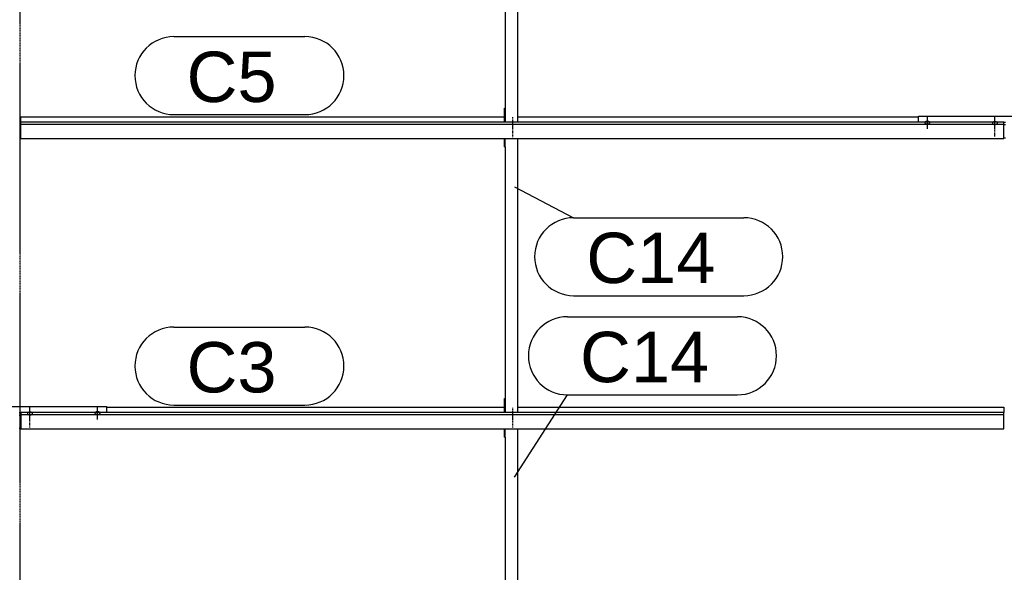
# Model space of a CAD drawing. Header units: millimetres. Extents: x -4888 to 73862, y -29046 to 15504.
# Tile 79 of 111: x 45498 to 48998, y 2781 to 4747. Entities that reach past the tile are written whole.
import ezdxf

# ---------------------------------------------------------------- set-up
doc = ezdxf.new("R2010")
doc.units = ezdxf.units.MM
doc.linetypes.add('DXK_LINE_DOT2', pattern=[3.9198, 1.9599, -1.9599])
doc.linetypes.add('DXK_LINE_DOT3', pattern=[5.9187, 2.979, -0.9799, 0.9799, -0.9799])
doc.styles.add('Arial', font='ARIAL.TTF', dxfattribs={"height": 0.2})

# ---------------------------------------------------------------- blocks, each defined once
blk = doc.blocks.new('Part-1953139-17183 - 1282')
at = {"color": 3, "linetype": 'Continuous'}
for p, q in [((45503, 4382.8), (45503, 4401.5)), ((45503, 4401.5), (47222, 4401.5)), ((45503, 4324.5), (45503, 4382.8)), ((48997, 4382.8), (45503, 4382.8)), ((45503, 4375.3), (48997, 4375.3)), ((47269, 4401.5), (48693, 4401.5)), ((48997, 4324.5), (48997, 4382.8)), ((45503, 4324.5), (48997, 4324.5))]:
    blk.add_line(p, q, dxfattribs=at)
blk = doc.blocks.new('Part-1953139-17182 - 1282')
at = {"color": 3, "linetype": 'Continuous'}
for p, q in [((45807, 3368.6), (47222, 3368.6)), ((47269, 3368.6), (48997, 3368.6)), ((48997, 3368.6), (48997, 3349.9)), ((45503, 3349.9), (45503, 3291.7)), ((48997, 3349.9), (45503, 3349.9)), ((45503, 3342.5), (48997, 3342.5)), ((48997, 3291.7), (48997, 3349.9)), ((45503, 3291.7), (48997, 3291.7))]:
    blk.add_line(p, q, dxfattribs=at)
blk = doc.blocks.new('GridLine-1953139-4954 - 1282')
at = {"color": 174, "linetype": 'DXK_LINE_DOT3'}
blk.add_line((45500, -1750), (45500, 12340), dxfattribs=at)
blk = doc.blocks.new('Bolt-1953139-18055 - 1282')
at = {"color": 5, "linetype": 'DXK_LINE_DOT2'}
blk.add_line((45535, 3296.7), (45535, 3339.1), dxfattribs=at)
blk = doc.blocks.new('Bolt-1953139-18087 - 1282')
at = {"color": 5, "linetype": 'Continuous'}
for p, q in [((48716.2, 4381.4), (48716, 4380.9)), ((48716, 4380.9), (48716, 4380.5)), ((48716, 4380.5), (48716, 4380)), ((48716, 4380), (48716.2, 4379.5)), ((48716.4, 4381.9), (48716.2, 4381.4)), ((48716.2, 4379.5), (48716.4, 4379.1)), ((48716.7, 4382.3), (48716.4, 4381.9)), ((48716.4, 4379.1), (48716.7, 4378.6)), ((48717.1, 4382.7), (48716.7, 4382.3)), ((48716.7, 4378.6), (48717.1, 4378.2)), ((48717.5, 4383.1), (48717.1, 4382.7)), ((48717.1, 4378.2), (48717.5, 4377.8)), ((48718, 4383.5), (48717.5, 4383.1)), ((48717.5, 4377.8), (48718, 4377.4)), ((48718.6, 4383.9), (48718, 4383.5)), ((48718, 4377.4), (48718.6, 4377.1)), ((48719.3, 4384.2), (48718.6, 4383.9)), ((48718.6, 4377.1), (48719.3, 4376.8)), ((48720, 4384.5), (48719.3, 4384.2)), ((48719.3, 4376.8), (48720, 4376.5)), ((48720.8, 4384.7), (48720, 4384.5)), ((48720, 4376.5), (48720.8, 4376.3)), ((48721.6, 4384.9), (48720.8, 4384.7)), ((48720.8, 4376.3), (48721.6, 4376.1)), ((48722.4, 4385.1), (48721.6, 4384.9)), ((48721.6, 4376.1), (48722.4, 4375.9)), ((48723.2, 4385.2), (48722.4, 4385.1)), ((48722.4, 4375.9), (48723.2, 4375.8)), ((48724.1, 4385.2), (48723.2, 4385.2)), ((48723.2, 4375.8), (48724.1, 4375.7)), ((48725, 4385.3), (48724.1, 4385.2)), ((48724.1, 4375.7), (48725, 4375.7)), ((48725, 4358), (48725, 4400.3)), ((48725.9, 4385.2), (48725, 4385.3)), ((48725, 4375.7), (48725.9, 4375.7)), ((48726.8, 4385.2), (48725.9, 4385.2)), ((48725.9, 4375.7), (48726.8, 4375.8)), ((48727.6, 4385.1), (48726.8, 4385.2)), ((48726.8, 4375.8), (48727.6, 4375.9)), ((48728.4, 4384.9), (48727.6, 4385.1)), ((48727.6, 4375.9), (48728.4, 4376.1)), ((48729.2, 4384.7), (48728.4, 4384.9)), ((48728.4, 4376.1), (48729.2, 4376.3)), ((48730, 4384.5), (48729.2, 4384.7)), ((48729.2, 4376.3), (48730, 4376.5)), ((48730.7, 4384.2), (48730, 4384.5)), ((48730, 4376.5), (48730.7, 4376.8)), ((48731.4, 4383.9), (48730.7, 4384.2)), ((48730.7, 4376.8), (48731.4, 4377.1)), ((48732, 4383.5), (48731.4, 4383.9)), ((48731.4, 4377.1), (48732, 4377.4)), ((48732.5, 4383.1), (48732, 4383.5)), ((48732, 4377.4), (48732.5, 4377.8)), ((48732.9, 4382.7), (48732.5, 4383.1)), ((48732.5, 4377.8), (48732.9, 4378.2)), ((48733.3, 4382.3), (48732.9, 4382.7)), ((48732.9, 4378.2), (48733.3, 4378.6)), ((48733.6, 4381.9), (48733.3, 4382.3)), ((48733.3, 4378.6), (48733.6, 4379.1)), ((48733.8, 4381.4), (48733.6, 4381.9)), ((48733.6, 4379.1), (48733.8, 4379.5)), ((48734, 4380.9), (48733.8, 4381.4)), ((48733.8, 4379.5), (48734, 4380)), ((48734, 4380.5), (48734, 4380.9)), ((48734, 4380), (48734, 4380.5))]:
    blk.add_line(p, q, dxfattribs=at)
blk = doc.blocks.new('Part-1953139-18081 - 1282')
at = {"color": 3, "linetype": 'Continuous'}
for p, q in [((48693, 4382.8), (48693, 4403.9)), ((48693, 4403.9), (49307, 4403.9)), ((48997, 4382), (49003, 4382)), ((49307, 4403.9), (49307, 4382.8)), ((48997, 4373.5), (49003, 4373.5)), ((48997, 4327), (49003, 4327))]:
    blk.add_line(p, q, dxfattribs=at)
blk = doc.blocks.new('Part-1953139-18723 - 1282')
at = {"color": 3, "linetype": 'Continuous'}
for p, q in [((47222, 5099.2), (47222, 5128.8)), ((47224, 5099.2), (47224, 5128.8)), ((47269, 4382.8), (47269, 5128.8)), ((47222, 5099.2), (47224, 5099.2)), ((47224, 5099.2), (47224, 4382.8)), ((47222, 4382.8), (47222, 4432.1)), ((47222, 4432.1), (47224, 4432.1))]:
    blk.add_line(p, q, dxfattribs=at)
blk = doc.blocks.new('Bolt-1953139-18084 - 1282')
at = {"color": 5, "linetype": 'Continuous'}
for p, q in [((48956.2, 4380.1), (48956, 4379.6)), ((48956, 4379.6), (48956, 4379.1)), ((48956, 4379.1), (48956, 4378.7)), ((48956, 4378.7), (48956.2, 4378.2)), ((48956.4, 4380.5), (48956.2, 4380.1)), ((48956.2, 4378.2), (48956.4, 4377.7)), ((48956.7, 4381), (48956.4, 4380.5)), ((48956.4, 4377.7), (48956.7, 4377.3)), ((48957.1, 4381.4), (48956.7, 4381)), ((48956.7, 4377.3), (48957.1, 4376.9)), ((48957.5, 4381.8), (48957.1, 4381.4)), ((48957.1, 4376.9), (48957.5, 4376.5)), ((48958, 4382.2), (48957.5, 4381.8)), ((48957.5, 4376.5), (48958, 4376.1)), ((48958.6, 4382.5), (48958, 4382.2)), ((48958, 4376.1), (48958.6, 4375.7)), ((48959.3, 4382.8), (48958.6, 4382.5)), ((48958.6, 4375.7), (48959.3, 4375.4)), ((48960, 4383.1), (48959.3, 4382.8)), ((48959.3, 4375.4), (48960, 4375.1)), ((48960.8, 4383.3), (48960, 4383.1)), ((48960, 4375.1), (48960.8, 4374.9)), ((48961.6, 4383.6), (48960.8, 4383.3)), ((48962.4, 4383.7), (48961.6, 4383.6)), ((48963.2, 4383.8), (48962.4, 4383.7)), ((48964.1, 4383.9), (48963.2, 4383.8)), ((48965, 4383.9), (48964.1, 4383.9)), ((48965, 4359.4), (48965, 4401.7)), ((48965.9, 4383.9), (48965, 4383.9)), ((48966.8, 4383.8), (48965.9, 4383.9)), ((48967.6, 4383.7), (48966.8, 4383.8)), ((48968.4, 4383.6), (48967.6, 4383.7)), ((48969.2, 4383.3), (48968.4, 4383.6)), ((48970, 4383.1), (48969.2, 4383.3)), ((48969.2, 4374.9), (48970, 4375.1)), ((48970.7, 4382.8), (48970, 4383.1)), ((48970, 4375.1), (48970.7, 4375.4)), ((48971.4, 4382.5), (48970.7, 4382.8)), ((48970.7, 4375.4), (48971.4, 4375.7)), ((48972, 4382.2), (48971.4, 4382.5)), ((48971.4, 4375.7), (48972, 4376.1)), ((48972.5, 4381.8), (48972, 4382.2)), ((48972, 4376.1), (48972.5, 4376.5)), ((48972.9, 4381.4), (48972.5, 4381.8)), ((48972.5, 4376.5), (48972.9, 4376.9)), ((48973.3, 4381), (48972.9, 4381.4)), ((48972.9, 4376.9), (48973.3, 4377.3)), ((48973.6, 4380.5), (48973.3, 4381)), ((48973.3, 4377.3), (48973.6, 4377.7)), ((48973.8, 4380.1), (48973.6, 4380.5)), ((48973.6, 4377.7), (48973.8, 4378.2)), ((48974, 4379.6), (48973.8, 4380.1)), ((48973.8, 4378.2), (48974, 4378.7)), ((48974, 4379.1), (48974, 4379.6)), ((48974, 4378.7), (48974, 4379.1)), ((48960.8, 4374.9), (48961.6, 4374.7)), ((48961.6, 4374.7), (48962.4, 4374.5)), ((48962.4, 4374.5), (48963.2, 4374.4)), ((48963.2, 4374.4), (48964.1, 4374.4)), ((48964.1, 4374.4), (48965, 4374.3)), ((48965, 4374.3), (48965.9, 4374.4)), ((48965.9, 4374.4), (48966.8, 4374.4)), ((48966.8, 4374.4), (48967.6, 4374.5)), ((48967.6, 4374.5), (48968.4, 4374.7)), ((48968.4, 4374.7), (48969.2, 4374.9))]:
    blk.add_line(p, q, dxfattribs=at)
blk = doc.blocks.new('Bolt-1953139-18722 - 1282')
at = {"color": 5, "linetype": 'DXK_LINE_DOT2'}
blk.add_line((47250, 4399.6), (47250, 4357.3), dxfattribs=at)
blk = doc.blocks.new('Part-1953139-18720 - 1282')
at = {"color": 3, "linetype": 'Continuous'}
for p, q in [((47222, 4295), (47222, 4324.5)), ((47224, 4295), (47224, 4324.5)), ((47269, 3349.9), (47269, 4324.5)), ((47222, 4295), (47224, 4295)), ((47224, 4295), (47224, 3349.9)), ((47222, 3349.9), (47222, 3399.3)), ((47222, 3399.3), (47224, 3399.3))]:
    blk.add_line(p, q, dxfattribs=at)
blk = doc.blocks.new('Bolt-1953139-18085 - 1282')
at = {"color": 5, "linetype": 'DXK_LINE_DOT2'}
blk.add_line((48965, 4329.6), (48965, 4371.9), dxfattribs=at)
blk = doc.blocks.new('Part-1953139-18053 - 1282')
at = {"color": 3, "linetype": 'Continuous'}
for p, q in [((45193, 3349.9), (45193, 3371)), ((45193, 3371), (45807, 3371)), ((45807, 3371), (45807, 3349.9)), ((45497, 3349.2), (45503, 3349.2)), ((45497, 3340.7), (45503, 3340.7)), ((45497, 3294.1), (45503, 3294.1))]:
    blk.add_line(p, q, dxfattribs=at)
blk = doc.blocks.new('Bolt-1953139-18054 - 1282')
at = {"color": 5, "linetype": 'Continuous'}
for p, q in [((45535, 3326.5), (45535, 3368.9)), ((45526.2, 3347.2), (45526, 3346.7)), ((45526, 3346.7), (45526, 3346.3)), ((45526, 3346.3), (45526, 3345.8)), ((45526, 3345.8), (45526.2, 3345.3)), ((45526.4, 3347.7), (45526.2, 3347.2)), ((45526.2, 3345.3), (45526.4, 3344.9)), ((45526.7, 3348.1), (45526.4, 3347.7)), ((45526.4, 3344.9), (45526.7, 3344.4)), ((45527.1, 3348.5), (45526.7, 3348.1)), ((45526.7, 3344.4), (45527.1, 3344)), ((45527.5, 3348.9), (45527.1, 3348.5)), ((45527.1, 3344), (45527.5, 3343.6)), ((45528, 3349.3), (45527.5, 3348.9)), ((45527.5, 3343.6), (45528, 3343.2)), ((45528.6, 3349.7), (45528, 3349.3)), ((45528, 3343.2), (45528.6, 3342.9)), ((45529.3, 3350), (45528.6, 3349.7)), ((45528.6, 3342.9), (45529.3, 3342.6)), ((45530, 3350.3), (45529.3, 3350)), ((45529.3, 3342.6), (45530, 3342.3)), ((45530.8, 3350.5), (45530, 3350.3)), ((45530, 3342.3), (45530.8, 3342)), ((45531.6, 3350.7), (45530.8, 3350.5)), ((45530.8, 3342), (45531.6, 3341.8)), ((45532.4, 3350.9), (45531.6, 3350.7)), ((45531.6, 3341.8), (45532.4, 3341.7)), ((45533.2, 3351), (45532.4, 3350.9)), ((45532.4, 3341.7), (45533.2, 3341.6)), ((45534.1, 3351), (45533.2, 3351)), ((45533.2, 3341.6), (45534.1, 3341.5)), ((45535, 3351.1), (45534.1, 3351)), ((45534.1, 3341.5), (45535, 3341.5)), ((45535.9, 3351), (45535, 3351.1)), ((45535, 3341.5), (45535.9, 3341.5)), ((45536.8, 3351), (45535.9, 3351)), ((45535.9, 3341.5), (45536.8, 3341.6)), ((45537.6, 3350.9), (45536.8, 3351)), ((45536.8, 3341.6), (45537.6, 3341.7)), ((45538.4, 3350.7), (45537.6, 3350.9)), ((45537.6, 3341.7), (45538.4, 3341.8)), ((45539.2, 3350.5), (45538.4, 3350.7)), ((45538.4, 3341.8), (45539.2, 3342)), ((45540, 3350.3), (45539.2, 3350.5)), ((45539.2, 3342), (45540, 3342.3)), ((45540.7, 3350), (45540, 3350.3)), ((45540, 3342.3), (45540.7, 3342.6)), ((45541.4, 3349.7), (45540.7, 3350)), ((45540.7, 3342.6), (45541.4, 3342.9)), ((45542, 3349.3), (45541.4, 3349.7)), ((45541.4, 3342.9), (45542, 3343.2)), ((45542.5, 3348.9), (45542, 3349.3)), ((45542, 3343.2), (45542.5, 3343.6)), ((45542.9, 3348.5), (45542.5, 3348.9)), ((45542.5, 3343.6), (45542.9, 3344)), ((45543.3, 3348.1), (45542.9, 3348.5)), ((45542.9, 3344), (45543.3, 3344.4)), ((45543.6, 3347.7), (45543.3, 3348.1)), ((45543.3, 3344.4), (45543.6, 3344.9)), ((45543.8, 3347.2), (45543.6, 3347.7)), ((45543.6, 3344.9), (45543.8, 3345.3)), ((45544, 3346.7), (45543.8, 3347.2)), ((45543.8, 3345.3), (45544, 3345.8)), ((45544, 3346.3), (45544, 3346.7)), ((45544, 3345.8), (45544, 3346.3))]:
    blk.add_line(p, q, dxfattribs=at)
blk = doc.blocks.new('Bolt-1953139-18058 - 1282')
at = {"color": 5, "linetype": 'Continuous'}
for p, q in [((45775, 3325.1), (45775, 3367.4)), ((45766.2, 3348.6), (45766, 3348.1)), ((45766, 3348.1), (45766, 3347.6)), ((45766, 3347.6), (45766, 3347.2)), ((45766, 3347.2), (45766.2, 3346.7)), ((45766.4, 3349), (45766.2, 3348.6)), ((45766.2, 3346.7), (45766.4, 3346.2)), ((45766.7, 3349.5), (45766.4, 3349)), ((45766.4, 3346.2), (45766.7, 3345.8)), ((45767.1, 3349.9), (45766.7, 3349.5)), ((45766.7, 3345.8), (45767.1, 3345.4)), ((45767.5, 3350.3), (45767.1, 3349.9)), ((45767.1, 3345.4), (45767.5, 3345)), ((45768, 3350.7), (45767.5, 3350.3)), ((45767.5, 3345), (45768, 3344.6)), ((45768.6, 3351), (45768, 3350.7)), ((45768, 3344.6), (45768.6, 3344.2)), ((45769.3, 3351.3), (45768.6, 3351)), ((45768.6, 3344.2), (45769.3, 3343.9)), ((45770, 3351.6), (45769.3, 3351.3)), ((45769.3, 3343.9), (45770, 3343.6)), ((45770.8, 3351.8), (45770, 3351.6)), ((45770, 3343.6), (45770.8, 3343.4)), ((45771.6, 3352), (45770.8, 3351.8)), ((45770.8, 3343.4), (45771.6, 3343.2)), ((45772.4, 3352.2), (45771.6, 3352)), ((45771.6, 3343.2), (45772.4, 3343)), ((45773.2, 3352.3), (45772.4, 3352.2)), ((45772.4, 3343), (45773.2, 3342.9)), ((45774.1, 3352.4), (45773.2, 3352.3)), ((45773.2, 3342.9), (45774.1, 3342.9)), ((45775, 3352.4), (45774.1, 3352.4)), ((45774.1, 3342.9), (45775, 3342.8)), ((45775.9, 3352.4), (45775, 3352.4)), ((45775, 3342.8), (45775.9, 3342.9)), ((45776.8, 3352.3), (45775.9, 3352.4)), ((45775.9, 3342.9), (45776.8, 3342.9)), ((45777.6, 3352.2), (45776.8, 3352.3)), ((45776.8, 3342.9), (45777.6, 3343)), ((45778.4, 3352), (45777.6, 3352.2)), ((45777.6, 3343), (45778.4, 3343.2)), ((45779.2, 3351.8), (45778.4, 3352)), ((45778.4, 3343.2), (45779.2, 3343.4)), ((45780, 3351.6), (45779.2, 3351.8)), ((45779.2, 3343.4), (45780, 3343.6)), ((45780.7, 3351.3), (45780, 3351.6)), ((45780, 3343.6), (45780.7, 3343.9)), ((45781.4, 3351), (45780.7, 3351.3)), ((45780.7, 3343.9), (45781.4, 3344.2)), ((45782, 3350.7), (45781.4, 3351)), ((45781.4, 3344.2), (45782, 3344.6)), ((45782.5, 3350.3), (45782, 3350.7)), ((45782, 3344.6), (45782.5, 3345)), ((45782.9, 3349.9), (45782.5, 3350.3)), ((45782.5, 3345), (45782.9, 3345.4)), ((45783.3, 3349.5), (45782.9, 3349.9)), ((45782.9, 3345.4), (45783.3, 3345.8)), ((45783.6, 3349), (45783.3, 3349.5)), ((45783.3, 3345.8), (45783.6, 3346.2)), ((45783.8, 3348.6), (45783.6, 3349)), ((45783.6, 3346.2), (45783.8, 3346.7)), ((45784, 3348.1), (45783.8, 3348.6)), ((45783.8, 3346.7), (45784, 3347.2)), ((45784, 3347.6), (45784, 3348.1)), ((45784, 3347.2), (45784, 3347.6))]:
    blk.add_line(p, q, dxfattribs=at)
blk = doc.blocks.new('Bolt-1953139-18719 - 1282')
at = {"color": 5, "linetype": 'DXK_LINE_DOT2'}
blk.add_line((47250, 3366.8), (47250, 3324.4), dxfattribs=at)
blk = doc.blocks.new('Part-1953139-18717 - 1282')
at = {"color": 3, "linetype": 'Continuous'}
for p, q in [((47222, 3262.1), (47222, 3291.7)), ((47224, 3262.1), (47224, 3291.7)), ((47269, 2317.1), (47269, 3291.7)), ((47222, 3262.1), (47224, 3262.1)), ((47224, 3262.1), (47224, 2317.1)), ((47222, 2317.1), (47222, 2366.4)), ((47222, 2366.4), (47224, 2366.4))]:
    blk.add_line(p, q, dxfattribs=at)
blk = doc.blocks.new('Bolt-1953139-18718 - 1282')
at = {"color": 5, "linetype": 'DXK_LINE_DOT2'}
blk.add_line((47250, 3337), (47250, 3294.6), dxfattribs=at)
blk = doc.blocks.new('Bolt-1953139-18721 - 1282')
at = {"color": 5, "linetype": 'DXK_LINE_DOT2'}
blk.add_line((47250, 4369.8), (47250, 4327.5), dxfattribs=at)
blk = doc.blocks.new('Mark-1953139-19721 - 1282')
at = {"color": 136, "linetype": 'Continuous'}
for p, q in [((47445.3, 3690.1), (48050, 3690.1)), ((47257.8, 3119.3), (47445.3, 3412.6)), ((47445.3, 3412.6), (48050, 3412.6))]:
    blk.add_line(p, q, dxfattribs=at)
for centre, start, end in [((47445.3, 3551.4), 90, 270), ((48050, 3551.4), 270, 90)]:
    blk.add_arc(centre, 138.7, start, end, dxfattribs=at)
at = {"color": 0}
blk.add_wipeout([(47948.8, 3457.6), (47948.8, 3645.1), (47490.3, 3645.1), (47490.3, 3457.6)], dxfattribs=at)
blk.add_wipeout([(47948.8, 3457.6), (47948.8, 3645.1), (47490.3, 3645.1), (47490.3, 3457.6)], dxfattribs=at)
at = {"color": 2, "style": 'Arial'}
blk.add_text('C14', height=179.08, dxfattribs=at).set_placement((47490.3, 3457.6))
blk = doc.blocks.new('Mark-1953139-19350 - 1282')
at = {"color": 136, "linetype": 'Continuous'}
for p, q in [((46046.7, 3653.6), (46512.5, 3653.6)), ((46046.7, 3376.1), (46512.5, 3376.1))]:
    blk.add_line(p, q, dxfattribs=at)
for centre, start, end in [((46046.7, 3514.9), 90, 270), ((46512.5, 3514.9), 270, 90)]:
    blk.add_arc(centre, 138.7, start, end, dxfattribs=at)
at = {"color": 0}
blk.add_wipeout([(46411.3, 3421.1), (46411.3, 3608.6), (46091.7, 3608.6), (46091.7, 3421.1)], dxfattribs=at)
blk.add_wipeout([(46411.3, 3421.1), (46411.3, 3608.6), (46091.7, 3608.6), (46091.7, 3421.1)], dxfattribs=at)
at = {"color": 2, "style": 'Arial'}
blk.add_text('C3', height=179.08, dxfattribs=at).set_placement((46091.7, 3421.1))
blk = doc.blocks.new('Mark-1953139-19351 - 1282')
at = {"color": 136, "linetype": 'Continuous'}
for p, q in [((46046.7, 4686.5), (46512.5, 4686.5)), ((46046.7, 4409), (46512.5, 4409))]:
    blk.add_line(p, q, dxfattribs=at)
for centre, start, end in [((46046.7, 4547.7), 90, 270), ((46512.5, 4547.7), 270, 90)]:
    blk.add_arc(centre, 138.7, start, end, dxfattribs=at)
at = {"color": 0}
blk.add_wipeout([(46411.3, 4454), (46411.3, 4641.5), (46091.7, 4641.5), (46091.7, 4454)], dxfattribs=at)
blk.add_wipeout([(46411.3, 4454), (46411.3, 4641.5), (46091.7, 4641.5), (46091.7, 4454)], dxfattribs=at)
at = {"color": 2, "style": 'Arial'}
blk.add_text('C5', height=179.08, dxfattribs=at).set_placement((46091.7, 4454))
blk = doc.blocks.new('Mark-1953139-19722 - 1282')
at = {"color": 136, "linetype": 'Continuous'}
for p, q in [((47257.8, 4152.1), (47467.5, 4042.6)), ((47467.5, 4042.6), (48072.3, 4042.6)), ((47467.5, 3765.1), (48072.3, 3765.1))]:
    blk.add_line(p, q, dxfattribs=at)
for centre, start, end in [((47467.5, 3903.9), 90, 270), ((48072.3, 3903.9), 270, 90)]:
    blk.add_arc(centre, 138.7, start, end, dxfattribs=at)
at = {"color": 0}
blk.add_wipeout([(47971, 3810.1), (47971, 3997.6), (47512.5, 3997.6), (47512.5, 3810.1)], dxfattribs=at)
blk.add_wipeout([(47971, 3810.1), (47971, 3997.6), (47512.5, 3997.6), (47512.5, 3810.1)], dxfattribs=at)
at = {"color": 2, "style": 'Arial'}
blk.add_text('C14', height=179.08, dxfattribs=at).set_placement((47512.5, 3810.1))

msp = doc.modelspace()

# ---------------------------------------------------------------- block references
for name in ['GridLine-1953139-4954 - 1282', 'Part-1953139-18723 - 1282', 'Part-1953139-17183 - 1282', 'Bolt-1953139-18722 - 1282', 'Part-1953139-18081 - 1282', 'Bolt-1953139-18087 - 1282', 'Bolt-1953139-18084 - 1282', 'Bolt-1953139-18721 - 1282', 'Bolt-1953139-18085 - 1282', 'Part-1953139-18720 - 1282', 'Part-1953139-18053 - 1282', 'Part-1953139-17182 - 1282', 'Bolt-1953139-18054 - 1282', 'Bolt-1953139-18058 - 1282', 'Bolt-1953139-18719 - 1282', 'Bolt-1953139-18055 - 1282', 'Bolt-1953139-18718 - 1282', 'Part-1953139-18717 - 1282']:
    msp.add_blockref(name, (0, 0))

# ---------------------------------------------------------------- next in the draw order: block references
for name in ['Mark-1953139-19351 - 1282', 'Mark-1953139-19722 - 1282', 'Mark-1953139-19721 - 1282', 'Mark-1953139-19350 - 1282']:
    msp.add_blockref(name, (0, 0))

doc.saveas('drawing.dxf')
